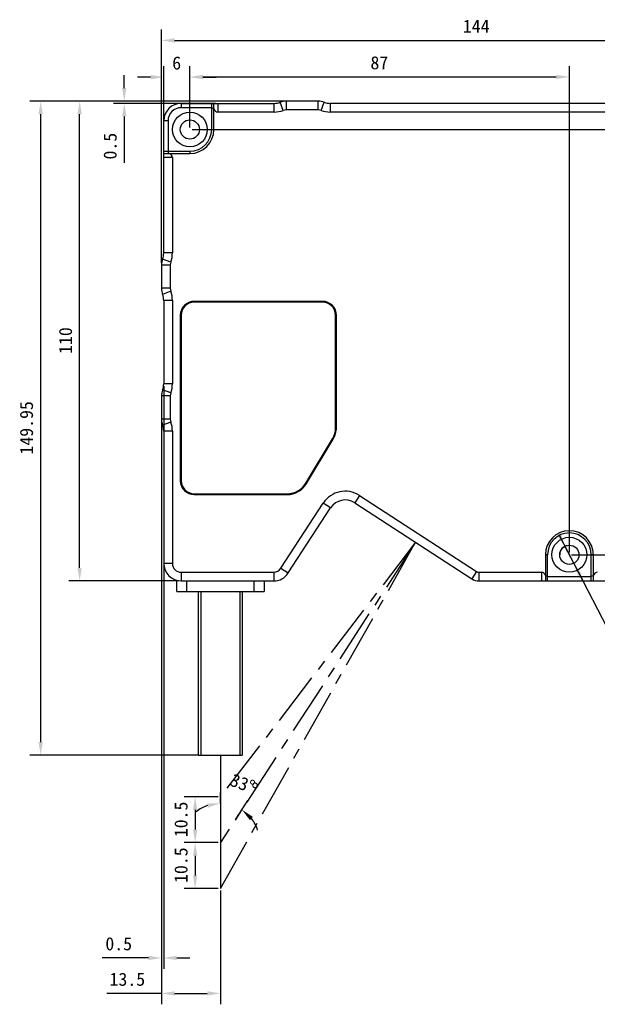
# Model space of a CAD drawing. Header units: millimetres. Extents: x 298 to 711, y 179 to 525.
# Tile 2 of 13: x 453 to 585, y 179 to 405. Entities that reach past the tile are written whole.
import ezdxf

# ---------------------------------------------------------------- set-up
doc = ezdxf.new("R2010")
doc.units = ezdxf.units.MM
doc.header["$LTSCALE"] = 32.67
doc.header["$PDMODE"] = 3
doc.header["$PDSIZE"] = 8
doc.linetypes.add('CENTER', pattern=[0.6, 0.375, -0.075, 0.075, -0.075])
doc.layers.get('0').update_dxf_attribs({"linetype": 'CONTINUOUS'})
doc.layers.get('Defpoints').update_dxf_attribs({"linetype": 'CONTINUOUS'})
for name, color, linetype in [('00_COMPONENTS', 7, 'CONTINUOUS'), ('03_ALL_AXES', 7, 'CONTINUOUS'), ('51__DRAFT_DIMS', 7, 'CONTINUOUS')]:
    doc.layers.add(name, color=color, linetype=linetype)
doc.styles.get("Standard").update_dxf_attribs({"font": 'simfang.ttf'})
doc.dimstyles.new('DIMSTYLE_1', dxfattribs={"dimtxt": 3, "dimasz": 3, "dimexe": 2.5, "dimexo": 0.5, "dimtad": 1, "dimdsep": 46, "dimtxsty": 'STANDARD', "dimblk": '_FILLED', "dimblk1": '_FILLED', "dimblk2": '_FILLED', "dimcen": 0.09, "dimclrt": 3, "dimazin": 2, "dimtp": 0.1, "dimtm": 0.1, "dimtfac": 1, "dimtmove": 0, "dimatfit": 2, "dimldrblk": '_FILLED', "dimfxl": 1, "dimtolj": 1, "dimarcsym": 0})
doc.dimstyles.new('DIMSTYLE_2', dxfattribs={"dimtxt": 3, "dimasz": 3, "dimexe": 2.5, "dimexo": 0.5, "dimgap": 0.75, "dimtad": 1, "dimdsep": 46, "dimtxsty": 'STANDARD', "dimblk": '_FILLED', "dimblk1": '_FILLED', "dimblk2": '_FILLED', "dimcen": 0.09, "dimclrt": 3, "dimazin": 2, "dimtp": 0.2, "dimtm": 0.2, "dimtfac": 1, "dimtofl": 0, "dimtmove": 0, "dimatfit": 3, "dimldrblk": '_FILLED', "dimfxl": 1, "dimtolj": 1, "dimarcsym": 0})
doc.dimstyles.new('DIMSTYLE_3', dxfattribs={"dimtxt": 3, "dimasz": 3, "dimexe": 2.5, "dimexo": 0.5, "dimgap": 0.75, "dimtad": 1, "dimdsep": 46, "dimtxsty": 'STANDARD', "dimblk": '_FILLED', "dimblk1": '_FILLED', "dimblk2": '_FILLED', "dimcen": 0.09, "dimclrt": 3, "dimazin": 2, "dimtp": 0.3, "dimtm": 0.3, "dimtfac": 1, "dimtofl": 0, "dimtmove": 0, "dimatfit": 3, "dimldrblk": '_FILLED', "dimfxl": 1, "dimtolj": 1, "dimarcsym": 0})
doc.dimstyles.new('DIMSTYLE_4', dxfattribs={"dimtxt": 3, "dimasz": 3, "dimexe": 2.5, "dimexo": 0.5, "dimgap": 0.75, "dimtad": 1, "dimdsep": 46, "dimtxsty": 'STANDARD', "dimblk": '_FILLED', "dimblk1": '_FILLED', "dimblk2": '_FILLED', "dimcen": 0.09, "dimclrt": 3, "dimazin": 2, "dimtp": 0.1, "dimtm": 0.1, "dimtfac": 1, "dimtofl": 0, "dimtmove": 0, "dimatfit": 3, "dimldrblk": '_FILLED', "dimfxl": 1, "dimtolj": 1, "dimarcsym": 0})
doc.dimstyles.new('DIMSTYLE_5', dxfattribs={"dimtxt": 3, "dimasz": 3, "dimexe": 2.5, "dimexo": 0.5, "dimgap": 3, "dimtad": 1, "dimdec": 1, "dimdsep": 46, "dimtxsty": 'STANDARD', "dimblk": '_FILLED', "dimblk1": '_FILLED', "dimblk2": '_FILLED', "dimcen": 0.09, "dimclrt": 3, "dimazin": 2, "dimtp": 0.5, "dimtm": 0.5, "dimtfac": 1, "dimtdec": -1, "dimtofl": 0, "dimtmove": 0, "dimatfit": 3, "dimldrblk": '_FILLED', "dimfxl": 1, "dimtolj": 1, "dimarcsym": 0})
doc.dimstyles.new('DIMSTYLE_6', dxfattribs={"dimtxt": 3, "dimasz": 3, "dimexe": 2.5, "dimexo": 0.5, "dimgap": 0.75, "dimtad": 1, "dimdsep": 46, "dimtxsty": 'STANDARD', "dimblk": '_FILLED', "dimblk1": '_FILLED', "dimblk2": '_FILLED', "dimcen": 0.09, "dimclrt": 3, "dimazin": 2, "dimtp": 0.5, "dimtm": 0.5, "dimtfac": 1, "dimtofl": 0, "dimtmove": 0, "dimatfit": 3, "dimldrblk": '_FILLED', "dimfxl": 1, "dimtolj": 1, "dimarcsym": 0})

# ---------------------------------------------------------------- blocks, each defined once
blk = doc.blocks.new('_FILLED')
at = {"color": 0, "linetype": 'ByBlock'}
blk.add_solid([(0, 0), (-1, 0.167), (-1, -0.167)], dxfattribs=at)
blk = doc.blocks.new('*D5')
at = {"layer": '51__DRAFT_DIMS', "color": 0, "lineweight": -2}
for p, q in [((486.09, 320.51), (486.09, 186.88)), ((485.59, 312.42), (485.59, 186.88)), ((482.59, 189.38), (471.99, 189.38)), ((489.09, 189.38), (492.09, 189.38))]:
    blk.add_line(p, q, dxfattribs=at)
at = {"layer": 'Defpoints', "color": 0}
for p in [(486.09, 321.01), (485.59, 312.92), (486.09, 189.38)]:
    blk.add_point(p, dxfattribs=at)
at = {"layer": '51__DRAFT_DIMS', "color": 0, "linetype": 'ByBlock', "lineweight": -2, "xscale": 3, "yscale": 3, "zscale": 3}
blk.add_blockref('_FILLED', (485.59, 189.38), dxfattribs=at)
at = {"layer": '51__DRAFT_DIMS', "color": 0, "linetype": 'ByBlock', "lineweight": -2, "xscale": 3, "yscale": 3, "zscale": 3, "rotation": 180}
blk.add_blockref('_FILLED', (486.09, 189.38), dxfattribs=at)
at = {"layer": '51__DRAFT_DIMS', "insert": (478.84, 194.13), "char_height": 3, "attachment_point": 3, "line_spacing_factor": 0.9}
blk.add_mtext('\\A1;0.5', dxfattribs=at)
blk = doc.blocks.new('*D6')
at = {"layer": '51__DRAFT_DIMS', "color": 0, "lineweight": -2}
for p, q in [((485.59, 312.42), (485.59, 178.75)), ((499.09, 204.82), (499.09, 178.75)), ((485.59, 181.25), (473.08, 181.25)), ((488.59, 181.25), (496.09, 181.25))]:
    blk.add_line(p, q, dxfattribs=at)
at = {"layer": 'Defpoints', "color": 0}
for p in [(485.59, 312.92), (499.09, 205.32), (499.09, 181.25)]:
    blk.add_point(p, dxfattribs=at)
at = {"layer": '51__DRAFT_DIMS', "color": 0, "linetype": 'ByBlock', "lineweight": -2, "xscale": 3, "yscale": 3, "zscale": 3, "rotation": 180}
blk.add_blockref('_FILLED', (485.59, 181.25), dxfattribs=at)
at = {"layer": '51__DRAFT_DIMS', "color": 0, "linetype": 'ByBlock', "lineweight": -2, "xscale": 3, "yscale": 3, "zscale": 3}
blk.add_blockref('_FILLED', (499.09, 181.25), dxfattribs=at)
at = {"layer": '51__DRAFT_DIMS', "insert": (481.84, 186), "char_height": 3, "attachment_point": 3, "line_spacing_factor": 0.9}
blk.add_mtext('\\A1;13.5', dxfattribs=at)
blk = doc.blocks.new('*D7')
at = {"layer": '51__DRAFT_DIMS', "color": 0, "lineweight": -2}
for p, q in [((499.09, 224.84), (499.09, 227.34)), ((502.6, 221.22), (505.36, 225.48))]:
    blk.add_line(p, q, dxfattribs=at)
for start, end in [(109.1597, 128.3194), (18.6654, 37.8251)]:
    blk.add_arc((499.09, 215.82), 9.01, start, end, dxfattribs=at)
at = {"layer": 'Defpoints', "color": 0}
for p in [(499.09, 224.34), (499.09, 224.25), (500.81, 224.67), (502.28, 220.73), (502.32, 220.8)]:
    blk.add_point(p, dxfattribs=at)
at = {"layer": '51__DRAFT_DIMS', "color": 0, "linetype": 'ByBlock', "lineweight": -2, "xscale": 3, "yscale": 3, "zscale": 3}
for p, rotation in [((499.09, 224.84), 9.579860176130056), ((504, 223.38), 137.40493922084)]:
    blk.add_blockref('_FILLED', p, dxfattribs=dict(at, rotation=rotation))
at = {"layer": '51__DRAFT_DIMS', "insert": (504.71, 230.82), "char_height": 3, "attachment_point": 2, "rotation": 339.4573, "line_spacing_factor": 0.9}
blk.add_mtext('\\A1;33%%d', dxfattribs=at)
blk = doc.blocks.new('*D8')
at = {"layer": '51__DRAFT_DIMS', "color": 0, "lineweight": -2}
for p, q in [((498.59, 226.32), (490.8, 226.32)), ((493.3, 223.32), (493.3, 218.82)), ((498.59, 215.82), (490.8, 215.82))]:
    blk.add_line(p, q, dxfattribs=at)
at = {"layer": 'Defpoints', "color": 0}
for p in [(499.09, 226.32), (493.3, 215.82), (499.09, 215.82)]:
    blk.add_point(p, dxfattribs=at)
at = {"layer": '51__DRAFT_DIMS', "color": 0, "linetype": 'ByBlock', "lineweight": -2, "xscale": 3, "yscale": 3, "zscale": 3}
for p, rotation in [((493.3, 226.32), 90), ((493.3, 215.82), 270)]:
    blk.add_blockref('_FILLED', p, dxfattribs=dict(at, rotation=rotation))
at = {"layer": '51__DRAFT_DIMS', "insert": (488.55, 221.15), "char_height": 3, "attachment_point": 2, "rotation": 90, "line_spacing_factor": 0.9}
blk.add_mtext('\\A1;10.5', dxfattribs=at)
blk = doc.blocks.new('*D9')
at = {"layer": '51__DRAFT_DIMS', "color": 0, "lineweight": -2}
for p, q in [((498.59, 215.82), (490.8, 215.82)), ((493.3, 212.82), (493.3, 208.32)), ((498.59, 205.32), (490.8, 205.32))]:
    blk.add_line(p, q, dxfattribs=at)
at = {"layer": 'Defpoints', "color": 0}
for p in [(499.09, 215.82), (493.3, 205.32), (499.09, 205.32)]:
    blk.add_point(p, dxfattribs=at)
at = {"layer": '51__DRAFT_DIMS', "color": 0, "linetype": 'ByBlock', "lineweight": -2, "xscale": 3, "yscale": 3, "zscale": 3}
for p, rotation in [((493.3, 215.82), 90), ((493.3, 205.32), 270)]:
    blk.add_blockref('_FILLED', p, dxfattribs=dict(at, rotation=rotation))
at = {"layer": '51__DRAFT_DIMS', "insert": (488.55, 210.65), "char_height": 3, "attachment_point": 2, "rotation": 90, "line_spacing_factor": 0.9}
blk.add_mtext('\\A1;10.5', dxfattribs=at)
blk = doc.blocks.new('*D10')
at = {"layer": '51__DRAFT_DIMS', "color": 0, "lineweight": -2}
for p, q in [((513.69, 385.82), (464.32, 385.82)), ((466.82, 278.82), (466.82, 382.82)), ((489.59, 275.82), (464.32, 275.82))]:
    blk.add_line(p, q, dxfattribs=at)
at = {"layer": 'Defpoints', "color": 0}
for p in [(466.82, 385.82), (514.19, 385.82), (490.09, 275.82)]:
    blk.add_point(p, dxfattribs=at)
at = {"layer": '51__DRAFT_DIMS', "color": 0, "linetype": 'ByBlock', "lineweight": -2, "xscale": 3, "yscale": 3, "zscale": 3}
for p, rotation in [((466.82, 385.82), 90), ((466.82, 275.82), 270)]:
    blk.add_blockref('_FILLED', p, dxfattribs=dict(at, rotation=rotation))
at = {"layer": '51__DRAFT_DIMS', "insert": (462.07, 330.93), "char_height": 3, "attachment_point": 2, "rotation": 90, "line_spacing_factor": 0.9}
blk.add_mtext('\\A1;110', dxfattribs=at)
blk = doc.blocks.new('*D11')
at = {"layer": '51__DRAFT_DIMS', "color": 0, "lineweight": -2}
for p, q in [((477.05, 388.82), (477.05, 391.82)), ((515.59, 385.82), (474.55, 385.82)), ((497.99, 385.32), (474.55, 385.32)), ((477.05, 382.32), (477.05, 371.72))]:
    blk.add_line(p, q, dxfattribs=at)
at = {"layer": 'Defpoints', "color": 0}
for p in [(477.05, 385.82), (498.49, 385.32), (516.09, 385.82)]:
    blk.add_point(p, dxfattribs=at)
at = {"layer": '51__DRAFT_DIMS', "color": 0, "linetype": 'ByBlock', "lineweight": -2, "xscale": 3, "yscale": 3, "zscale": 3}
for p, rotation in [((477.05, 385.82), 270), ((477.05, 385.32), 90)]:
    blk.add_blockref('_FILLED', p, dxfattribs=dict(at, rotation=rotation))
at = {"layer": '51__DRAFT_DIMS', "insert": (472.3, 378.57), "char_height": 3, "attachment_point": 3, "rotation": 90, "line_spacing_factor": 0.9}
blk.add_mtext('\\A1;0.5', dxfattribs=at)
blk = doc.blocks.new('*D12')
at = {"layer": '51__DRAFT_DIMS', "color": 0, "lineweight": -2}
for p, q in [((647.26, 284.82), (647.26, 287.82)), ((579.59, 281.82), (649.76, 281.82)), ((619.85, 275.82), (649.76, 275.82)), ((647.26, 272.82), (647.26, 269.82))]:
    blk.add_line(p, q, dxfattribs=at)
at = {"layer": 'Defpoints', "color": 0}
for p in [(579.09, 281.82), (647.26, 281.82), (619.35, 275.82)]:
    blk.add_point(p, dxfattribs=at)
at = {"layer": '51__DRAFT_DIMS', "color": 0, "linetype": 'ByBlock', "lineweight": -2, "xscale": 3, "yscale": 3, "zscale": 3}
for p, rotation in [((647.26, 281.82), 270), ((647.26, 275.82), 90)]:
    blk.add_blockref('_FILLED', p, dxfattribs=dict(at, rotation=rotation))
at = {"layer": '51__DRAFT_DIMS', "insert": (642.51, 278.79), "char_height": 3, "attachment_point": 2, "rotation": 90, "line_spacing_factor": 0.9}
blk.add_mtext('\\A1;6', dxfattribs=at)
blk = doc.blocks.new('*D13')
at = {"layer": '51__DRAFT_DIMS', "color": 0, "lineweight": -2}
for p, q in [((492.59, 379.32), (649.83, 379.32)), ((647.33, 284.82), (647.33, 376.32)), ((579.59, 281.82), (649.83, 281.82))]:
    blk.add_line(p, q, dxfattribs=at)
at = {"layer": 'Defpoints', "color": 0}
for p in [(492.09, 379.32), (647.33, 379.32), (579.09, 281.82)]:
    blk.add_point(p, dxfattribs=at)
at = {"layer": '51__DRAFT_DIMS', "color": 0, "linetype": 'ByBlock', "lineweight": -2, "xscale": 3, "yscale": 3, "zscale": 3}
for p, rotation in [((647.33, 379.32), 90), ((647.33, 281.82), 270)]:
    blk.add_blockref('_FILLED', p, dxfattribs=dict(at, rotation=rotation))
at = {"layer": '51__DRAFT_DIMS', "insert": (642.58, 330.49), "char_height": 3, "attachment_point": 2, "rotation": 90, "line_spacing_factor": 0.9}
blk.add_mtext('\\A1;97.5', dxfattribs=at)
blk = doc.blocks.new('*D14')
at = {"layer": '51__DRAFT_DIMS', "color": 0, "lineweight": -2}
for p, q in [((486.09, 373.43), (486.09, 393.83)), ((492.09, 379.82), (492.09, 393.83)), ((483.09, 391.33), (480.09, 391.33)), ((495.09, 391.33), (498.09, 391.33))]:
    blk.add_line(p, q, dxfattribs=at)
at = {"layer": 'Defpoints', "color": 0}
for p in [(492.09, 391.33), (492.09, 379.32), (486.09, 372.93)]:
    blk.add_point(p, dxfattribs=at)
at = {"layer": '51__DRAFT_DIMS', "color": 0, "linetype": 'ByBlock', "lineweight": -2, "xscale": 3, "yscale": 3, "zscale": 3}
blk.add_blockref('_FILLED', (486.09, 391.33), dxfattribs=at)
at = {"layer": '51__DRAFT_DIMS', "color": 0, "linetype": 'ByBlock', "lineweight": -2, "xscale": 3, "yscale": 3, "zscale": 3, "rotation": 180}
blk.add_blockref('_FILLED', (492.09, 391.33), dxfattribs=at)
at = {"layer": '51__DRAFT_DIMS', "insert": (489.06, 396.08), "char_height": 3, "attachment_point": 2, "line_spacing_factor": 0.9}
blk.add_mtext('\\A1;6', dxfattribs=at)
blk = doc.blocks.new('*D15')
at = {"layer": '51__DRAFT_DIMS', "color": 0, "lineweight": -2}
for p, q in [((492.09, 379.82), (492.09, 393.88)), ((579.09, 282.32), (579.09, 393.88)), ((495.09, 391.38), (576.09, 391.38))]:
    blk.add_line(p, q, dxfattribs=at)
at = {"layer": 'Defpoints', "color": 0}
for p in [(579.09, 391.38), (492.09, 379.32), (579.09, 281.82)]:
    blk.add_point(p, dxfattribs=at)
at = {"layer": '51__DRAFT_DIMS', "color": 0, "linetype": 'ByBlock', "lineweight": -2, "xscale": 3, "yscale": 3, "zscale": 3, "rotation": 180}
blk.add_blockref('_FILLED', (492.09, 391.38), dxfattribs=at)
at = {"layer": '51__DRAFT_DIMS', "color": 0, "linetype": 'ByBlock', "lineweight": -2, "xscale": 3, "yscale": 3, "zscale": 3}
blk.add_blockref('_FILLED', (579.09, 391.38), dxfattribs=at)
at = {"layer": '51__DRAFT_DIMS', "insert": (535.53, 396.13), "char_height": 3, "attachment_point": 2, "line_spacing_factor": 0.9}
blk.add_mtext('\\A1;87', dxfattribs=at)
blk = doc.blocks.new('*D16')
at = {"layer": '51__DRAFT_DIMS', "color": 0, "lineweight": -2}
for p, q in [((485.59, 348.73), (485.59, 402.25)), ((629.59, 381.82), (629.59, 402.25)), ((488.59, 399.75), (626.59, 399.75))]:
    blk.add_line(p, q, dxfattribs=at)
at = {"layer": 'Defpoints', "color": 0}
for p in [(629.59, 399.75), (629.59, 381.32), (485.59, 348.23)]:
    blk.add_point(p, dxfattribs=at)
at = {"layer": '51__DRAFT_DIMS', "color": 0, "linetype": 'ByBlock', "lineweight": -2, "xscale": 3, "yscale": 3, "zscale": 3, "rotation": 180}
blk.add_blockref('_FILLED', (485.59, 399.75), dxfattribs=at)
at = {"layer": '51__DRAFT_DIMS', "color": 0, "linetype": 'ByBlock', "lineweight": -2, "xscale": 3, "yscale": 3, "zscale": 3}
blk.add_blockref('_FILLED', (629.59, 399.75), dxfattribs=at)
at = {"layer": '51__DRAFT_DIMS', "insert": (557.73, 404.5), "char_height": 3, "attachment_point": 2, "line_spacing_factor": 0.9}
blk.add_mtext('\\A1;144', dxfattribs=at)
blk = doc.blocks.new('*D17')
at = {"layer": '51__DRAFT_DIMS', "color": 0, "lineweight": -2}
for p, q in [((513.69, 385.82), (455.38, 385.82)), ((457.88, 382.82), (457.88, 238.87)), ((494.09, 235.87), (455.38, 235.87))]:
    blk.add_line(p, q, dxfattribs=at)
at = {"layer": 'Defpoints', "color": 0}
for p in [(514.19, 385.82), (457.88, 235.87), (494.59, 235.87)]:
    blk.add_point(p, dxfattribs=at)
at = {"layer": '51__DRAFT_DIMS', "color": 0, "linetype": 'ByBlock', "lineweight": -2, "xscale": 3, "yscale": 3, "zscale": 3}
for p, rotation in [((457.88, 385.82), 90), ((457.88, 235.87), 270)]:
    blk.add_blockref('_FILLED', p, dxfattribs=dict(at, rotation=rotation))
at = {"layer": '51__DRAFT_DIMS', "insert": (453.13, 310.92), "char_height": 3, "attachment_point": 2, "rotation": 90, "line_spacing_factor": 0.9}
blk.add_mtext('\\A1;149.95', dxfattribs=at)
blk = doc.blocks.new('*D18')
at = {"layer": '51__DRAFT_DIMS', "color": 0, "lineweight": -2}
for p, q in [((576.69, 286.44), (590, 260.8)), ((580.1, 279.87), (578.08, 283.78)), ((581.49, 277.21), (582.87, 274.55)), ((615.02, 260.8), (590, 260.8))]:
    blk.add_line(p, q, dxfattribs=at)
at = {"layer": 'Defpoints', "color": 0}
for p in [(578.08, 283.78), (580.1, 279.87)]:
    blk.add_point(p, dxfattribs=at)
at = {"layer": '51__DRAFT_DIMS', "color": 0, "linetype": 'ByBlock', "lineweight": -2, "xscale": 3, "yscale": 3, "zscale": 3}
for p, rotation in [((578.08, 283.78), 297.4295569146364), ((580.1, 279.87), 117.4295569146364)]:
    blk.add_blockref('_FILLED', p, dxfattribs=dict(at, rotation=rotation))
at = {"layer": '51__DRAFT_DIMS', "insert": (594.76, 274.42), "char_height": 3, "attachment_point": 1, "line_spacing_factor": 0.9}
blk.add_mtext('\\A1;{2×%%c4.4通\\P{\\fgdt;v}%%c8{\\fgdt;x}19\\P两面对称}', dxfattribs=at)

msp = doc.modelspace()

# ---------------------------------------------------------------- linework, layer by layer
at = {"layer": '00_COMPONENTS'}
for p, q in [((490.09, 385.324), (490.09, 384.324)), ((490.09, 385.324), (511.403, 385.324)), ((497.09, 384.324), (490.09, 384.324)), ((497.09, 379.324), (497.09, 385.324)), ((497.09, 384.324), (497.59, 384.117)), ((497.59, 379.324), (497.59, 385.324)), ((498.488, 385.324), (498.488, 383.324)), ((511.403, 383.324), (511.403, 385.324)), ((513.491, 383.699), (512.795, 385.574)), ((514.187, 385.824), (514.187, 383.824)), ((521.492, 385.824), (514.187, 385.824)), ((521.492, 383.824), (514.187, 383.824)), ((521.492, 383.824), (521.492, 385.824)), ((522.188, 383.699), (522.884, 385.574)), ((591.403, 385.324), (524.276, 385.324)), ((524.276, 385.324), (524.276, 383.324)), ((511.403, 383.324), (498.488, 383.324)), ((591.403, 383.324), (524.276, 383.324)), ((486.09, 351.01), (486.09, 381.324)), ((487.09, 381.324), (486.09, 381.324)), ((487.09, 381.324), (487.09, 374.324)), ((497.09, 379.324), (497.59, 379.324)), ((486.09, 374.324), (492.09, 374.324)), ((486.09, 373.824), (492.09, 373.824)), ((488.09, 372.925), (486.09, 372.925)), ((487.297, 373.824), (487.09, 374.324)), ((488.09, 372.925), (488.09, 351.01)), ((492.09, 374.324), (492.09, 373.824)), ((488.09, 351.01), (486.09, 351.01)), ((487.59, 348.226), (485.59, 348.226)), ((485.59, 348.226), (485.59, 342.921)), ((487.715, 348.922), (485.84, 349.618)), ((487.59, 348.226), (487.59, 342.921)), ((487.59, 342.921), (485.59, 342.921)), ((487.715, 342.225), (485.84, 341.529)), ((488.09, 340.137), (486.09, 340.137)), ((486.09, 340.137), (486.09, 321.01)), ((488.09, 340.137), (488.09, 321.01)), ((522.49, 339.924), (493.09, 339.924)), ((522.49, 339.724), (493.09, 339.724)), ((489.89, 336.724), (489.89, 298.824)), ((490.09, 336.724), (490.09, 298.824)), ((525.49, 310.976), (525.49, 336.724)), ((525.69, 310.976), (525.69, 336.724)), ((488.09, 321.01), (486.09, 321.01)), ((487.715, 318.922), (485.84, 319.618)), ((487.59, 318.226), (485.59, 318.226)), ((485.59, 318.226), (485.59, 312.921)), ((487.59, 318.226), (487.59, 312.921)), ((487.59, 312.921), (485.59, 312.921)), ((487.715, 312.225), (485.84, 311.529)), ((488.09, 310.137), (486.09, 310.137)), ((486.09, 310.137), (486.09, 279.824)), ((488.09, 310.137), (488.09, 279.824)), ((518.676, 298.248), (524.776, 308.401)), ((518.847, 298.145), (524.947, 308.298)), ((493.09, 295.824), (514.39, 295.824)), ((493.09, 295.624), (514.39, 295.624)), ((512.978, 278.734), (522.667, 293.655)), ((524.345, 292.566), (522.667, 293.655)), ((530.967, 295.42), (529.878, 293.742)), ((529.878, 293.742), (556.725, 276.308)), ((530.967, 295.42), (557.814, 277.985)), ((514.655, 277.645), (524.345, 292.566)), ((574.09, 281.824), (573.59, 281.824)), ((573.59, 281.824), (573.59, 275.824)), ((574.09, 275.824), (574.09, 281.824)), ((584.59, 281.824), (584.09, 281.824)), ((584.09, 275.824), (584.09, 281.824)), ((584.59, 275.824), (584.59, 281.824)), ((488.09, 279.824), (486.09, 279.824)), ((490.09, 277.824), (511.3, 277.824)), ((490.09, 277.824), (490.09, 275.824)), ((511.3, 277.824), (511.3, 275.824)), ((512.978, 278.734), (514.655, 277.645)), ((557.814, 277.985), (556.725, 276.308)), ((558.359, 277.824), (572.692, 277.824)), ((558.359, 277.824), (558.359, 275.824)), ((572.692, 277.824), (572.692, 275.824)), ((489.09, 273.374), (489.09, 275.951)), ((490.09, 275.824), (511.3, 275.824)), ((491.34, 275.824), (491.34, 273.374)), ((506.84, 273.374), (506.84, 275.824)), ((509.09, 275.824), (509.09, 273.374)), ((557.251, 275.966), (556.731, 276.304)), ((557.251, 275.966), (557.287, 276.022)), ((558.359, 275.824), (619.347, 275.824)), ((574.09, 276.824), (573.59, 277.031)), ((574.09, 276.824), (584.09, 276.824)), ((584.59, 277.031), (584.09, 276.824)), ((489.09, 273.374), (509.09, 273.374)), ((494.09, 235.874), (494.09, 273.374)), ((494.59, 273.374), (494.59, 235.874)), ((503.59, 235.874), (503.59, 273.374)), ((504.09, 273.374), (504.09, 235.874)), ((494.09, 235.874), (504.09, 235.874)), ((499.09, 226.324), (499.09, 205.324))]:
    msp.add_line(p, q, dxfattribs=at)
for centre, radius in [((492.09, 379.324), 4), ((492.09, 379.324), 2.2), ((579.09, 281.824), 4), ((579.09, 281.824), 2.2)]:
    msp.add_circle(centre, radius, dxfattribs=at)
for centre, radius, start, end in [((490.09, 381.324), 4, 90, 180), ((490.09, 381.324), 3, 90, 180), ((511.403, 389.324), 4, 270, 290.36413), ((514.187, 381.824), 4, 90, 110.36413), ((514.187, 381.824), 2, 90, 110.36413), ((521.492, 381.824), 4, 69.63587, 90), ((521.492, 381.824), 2, 69.63587, 90), ((524.276, 389.324), 4, 249.63587, 270), ((511.403, 389.324), 6, 270, 290.36413), ((524.276, 389.324), 6, 249.63587, 270), ((492.09, 379.324), 5.5, 270, 0), ((492.09, 379.324), 5, 270, 0), ((482.09, 351.01), 4, 339.63587, 0), ((482.09, 351.01), 6, 339.63587, 0), ((489.59, 348.226), 4, 159.63587, 180), ((489.59, 348.226), 2, 159.63587, 180), ((489.59, 342.921), 4, 180, 200.36413), ((482.09, 340.137), 4, 0, 20.36413), ((489.59, 342.921), 2, 180, 200.36413), ((482.09, 340.137), 6, 0, 20.36413), ((493.09, 336.724), 3.2, 90, 180), ((493.09, 336.724), 3, 90, 180), ((522.49, 336.724), 3.2, 0, 90), ((522.49, 336.724), 3, 0, 90), ((482.09, 321.01), 4, 339.63587, 0), ((482.09, 321.01), 6, 339.63587, 0), ((489.59, 318.226), 4, 159.63587, 180), ((489.59, 318.226), 2, 159.63587, 180), ((489.59, 312.921), 4, 180, 200.36413), ((489.59, 312.921), 2, 180, 200.36413), ((482.09, 310.137), 6, 0, 20.36413), ((482.09, 310.137), 4, 0, 20.36413), ((520.49, 310.976), 5, 329, 0), ((520.49, 310.976), 5.2, 329, 0), ((493.09, 298.824), 3.2, 180, 270), ((493.09, 298.824), 3, 180, 270), ((514.39, 300.824), 5, 270, 329), ((514.39, 300.824), 5.2, 270, 329), ((527.699, 290.388), 6, 57, 147), ((527.699, 290.388), 4, 57, 147), ((579.09, 281.824), 5.5, 0, 180), ((579.09, 281.824), 5, 0, 180), ((490.09, 279.824), 4, 180, 270), ((490.09, 279.824), 2, 180, 270), ((511.3, 279.824), 2, 270, 327), ((558.359, 278.824), 1, 237, 270), ((511.3, 279.824), 4, 270, 327), ((558.359, 278.824), 3, 237, 270)]:
    msp.add_arc(centre, radius, start, end, dxfattribs=at)
for centre, major_axis, start_param, end_param in [((498.488, 384.738), (0, 1.414), -4.2575253, -3.1415927), ((486.676, 372.925), (1.414, 0), 0, 1.1159327), ((572.692, 276.409), (0, 1.414), -1.1159327, 0), ((585.488, 276.409), (0, 1.414), 0, 1.1159327)]:
    msp.add_ellipse(centre, major_axis=major_axis, ratio=0.7071068, start_param=start_param, end_param=end_param, dxfattribs=at)
at = {"layer": '03_ALL_AXES', "linetype": 'CENTER'}
for p, q in [((543.83, 284.678), (499.085, 215.816)), ((499.096, 205.334), (543.833, 284.683)), ((543.833, 284.682), (499.115, 226.356)), ((499.09, 235.873), (499.09, 205.318))]:
    msp.add_line(p, q, dxfattribs=at)
at = {"layer": '51__DRAFT_DIMS'}
msp.add_lwpolyline([(506.683, 229.405), (506.474, 228.951), (506.596, 228.619), (507.05, 228.41), (507.382, 228.532), (507.591, 228.986), (507.469, 229.318), (507.015, 229.527), (506.683, 229.405)], dxfattribs=at)
msp.add_arc((579.09, 281.824), 2.2, 104.62529, 180, dxfattribs=at)

# ---------------------------------------------------------------- dimensions: what is measured, and where the dimension line sits
for base, p1, p2, dimstyle, picture, middle in [((629.59, 399.752), (485.59, 348.226), (629.59, 381.324), 'DIMSTYLE_6', '*D16', (557.731, 399.752)), ((492.09, 391.329), (486.09, 372.925), (492.09, 379.324), 'DIMSTYLE_4', '*D14', (489.061, 391.329)), ((579.09, 391.383), (492.09, 379.324), (579.09, 281.824), 'DIMSTYLE_3', '*D15', (535.528, 391.383)), ((486.09, 189.376), (485.59, 312.921), (486.09, 321.01), 'DIMSTYLE_4', '*D5', (475.788, 189.376)), ((499.09, 181.251), (485.59, 312.921), (499.09, 205.318), 'DIMSTYLE_2', '*D6', (477.837, 181.251))]:
    dim = msp.add_linear_dim(base=base, p1=p1, p2=p2, dimstyle=dimstyle, override={"dimclrt": 256}, dxfattribs=at)
    dim.commit()
    dim.dimension.update_dxf_attribs({"geometry": picture, "text_midpoint": middle, "dimtype": 160})
for base, p1, p2, angle, dimstyle, picture, middle in [((477.045, 385.824), (498.488, 385.324), (516.09, 385.824), 90, 'DIMSTYLE_4', '*D11', (477.045, 375.522)), ((457.883, 235.874), (514.187, 385.824), (494.59, 235.874), 270, 'DIMSTYLE_6', '*D17', (457.883, 310.922)), ((466.818, 385.824), (490.09, 275.824), (514.187, 385.824), 90, 'DIMSTYLE_3', '*D10', (466.818, 330.935)), ((647.332, 379.324), (579.09, 281.824), (492.09, 379.324), 90, 'DIMSTYLE_3', '*D13', (647.332, 330.494)), ((647.259, 281.824), (619.347, 275.824), (579.09, 281.824), 90, 'DIMSTYLE_4', '*D12', (647.259, 278.794)), ((493.302, 215.824), (499.09, 226.324), (499.09, 215.824), 270, 'DIMSTYLE_2', '*D8', (493.302, 221.153)), ((493.302, 205.324), (499.09, 215.824), (499.09, 205.324), 270, 'DIMSTYLE_2', '*D9', (493.302, 210.653))]:
    dim = msp.add_linear_dim(base=base, p1=p1, p2=p2, angle=angle, dimstyle=dimstyle, override={"dimclrt": 256}, dxfattribs=at)
    dim.commit()
    dim.dimension.update_dxf_attribs({"geometry": picture, "text_midpoint": middle, "dimtype": 160})
dim = msp.add_diameter_dim_2p(p1=(580.103, 279.871), p2=(578.076, 283.776), text='{2×%%c<>通\\P{\\fgdt;v}%%c8{\\fgdt;x}19\\P两面对称}', dimstyle='DIMSTYLE_1', override={"dimtih": 1, "dimtoh": 1, "dimpost": '<>', "dimclrt": 256}, dxfattribs=at)
dim.commit()
dim.dimension.update_dxf_attribs({"geometry": '*D18', "text_midpoint": (604.89, 260.796), "dimtype": 163})
dim = msp.add_angular_dim_2l(base=(500.8105, 224.6711), line1=((502.2752, 220.7258), (502.3243, 220.8014)), line2=((499.0899, 224.2467), (499.0899, 224.3369)), dimstyle='DIMSTYLE_5', override={"dimclrt": 256, "dimadec": 1}, dxfattribs=at)
dim.commit()
dim.dimension.update_dxf_attribs({"geometry": '*D7', "text_midpoint": (502.2527, 224.2637), "dimtype": 162})

doc.saveas('drawing.dxf')
